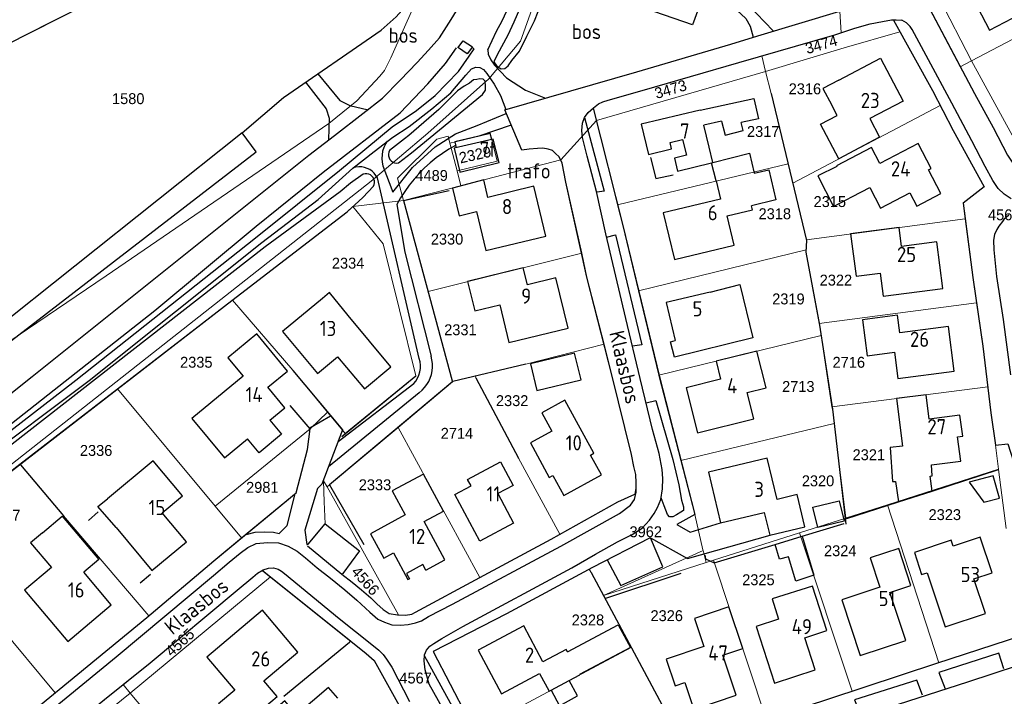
# Model space of a CAD drawing. Header units: metres. Extents: x 233829 to 239427, y 444283 to 448222.
# Tile 98 of 171: x 236418 to 236580, y 445873 to 445985. Entities that reach past the tile are written whole.
import ezdxf
from ezdxf.enums import TextEntityAlignment as Align

# ---------------------------------------------------------------- set-up
doc = ezdxf.new("R2010")
doc.units = ezdxf.units.M
doc.header["$MEASUREMENT"] = 0
doc.linetypes.add('DGN3', pattern=[54.868356, 36.578904, -18.289452])
for name, color, linetype in [('BIJGEBOUW', 4, 'Continuous'), ('DAKRAND', 4, 'Continuous'), ('DAKRAND-BYG', 4, 'Continuous'), ('FUNKTIEAAND', 253, 'Continuous'), ('Goud-kadastrale grenzen', 13, 'Continuous'), ('HEG', 253, 'Continuous'), ('HEK', 253, 'Continuous'), ('HOOFDGEBOUW', 4, 'Continuous'), ('HUISNUMMER', 253, 'Continuous'), ('INSTEEKSLOOT', 153, 'Continuous'), ('KANTVERH', 253, 'Continuous'), ('KANTWATER', 153, 'Continuous'), ('KNTONVERHARD', 253, 'Continuous'), ('MUUR', 253, 'Continuous'), ('OVLIJNOBJ', 253, 'Continuous'), ('RASTER', 253, 'Continuous'), ('STRAATNAAM', 253, 'Continuous'), ('TUSSENMUUR', 253, 'Continuous')]:
    doc.layers.add(name, color=color, linetype=linetype)
for name, color, linetype, lineweight in [('G01 kadestrale perceelsgrens', 73, 'Continuous', 0), ('G02 kadestrale sectiegrens', 73, 'DGN3', 30), ('Z01 perceelnummer', 73, 'Continuous', 13)]:
    doc.layers.add(name, color=color, linetype=linetype, lineweight=lineweight)
doc.styles.get("Standard").update_dxf_attribs({"font": 'iso.shx'})
doc.styles.add('Styledgn001', font='dgn001.shx')

# ---------------------------------------------------------------- blocks, each defined once
blk = doc.blocks.new('A$C1532452F')
at = {"layer": 'G01 kadestrale perceelsgrens'}
for p, q in [((236568.205, 445991.381), (236575.026, 445978.099)), ((236575.026, 445978.099), (236602.032, 445992.274)), ((236573.192, 445977.142), (236566.605, 445989.601)), ((236553.297, 445986.296), (236553.539, 445982.751)), ((236562.19, 445984.817), (236563.236, 445982.921)), ((236541.042, 445976.369), (236540.442, 445978.932)), ((236575.026, 445978.099), (236573.192, 445977.142)), ((236513.159, 445968.253), (236541.042, 445976.369)), ((236541.042, 445976.369), (236541.98, 445972.692)), ((236541.98, 445972.692), (236544.775, 445961.124)), ((236545.547, 445957.929), (236569.869, 445970.757)), ((236507.275, 445961.744), (236513.159, 445968.253)), ((236513.159, 445968.253), (236516.653, 445954.345)), ((236488.705, 445965.679), (236486.836, 445965.198)), ((236488.999, 445964.536), (236488.705, 445965.679)), ((236480.34, 445958.732), (236486.836, 445965.198)), ((236489.936, 445964.753), (236488.999, 445964.536)), ((236488.999, 445964.536), (236490.174, 445959.962)), ((236496.802, 445961.567), (236495.901, 445965.129)), ((236490.174, 445959.962), (236496.802, 445961.567)), ((236490.815, 445957.465), (236507.275, 445961.744)), ((236516.653, 445954.345), (236544.775, 445961.124)), ((236544.775, 445961.124), (236545.547, 445957.929)), ((236490.174, 445959.962), (236490.815, 445957.465)), ((236481.339, 445955.068), (236480.34, 445958.732)), ((236481.339, 445955.068), (236490.815, 445957.465)), ((236545.547, 445957.929), (236547.813, 445948.548)), ((236472.962, 445954.056), (236481.339, 445955.068)), ((236481.339, 445955.068), (236485.388, 445940.034)), ((236547.813, 445948.548), (236573.991, 445952.044)), ((236485.388, 445940.034), (236510.732, 445946.329)), ((236520.112, 445940.136), (236547.756, 445946.927)), ((236520.112, 445940.136), (236523.467, 445926.216)), ((236453.093, 445938.618), (236463.05, 445927.013)), ((236549.909, 445934.761), (236575.858, 445938.168)), ((236523.467, 445926.216), (236550.222, 445932.778)), ((236550.222, 445932.778), (236552.022, 445921.007)), ((236501.498, 445928.036), (236514.415, 445931.352)), ((236493.169, 445926.044), (236501.498, 445928.036)), ((236463.05, 445927.013), (236468.794, 445920.108)), ((236471.719, 445916.559), (236483.374, 445926.104)), ((236480.449, 445917.588), (236489.402, 445925.1)), ((236493.169, 445926.044), (236493.29, 445925.799)), ((236493.29, 445925.799), (236500.325, 445912.531)), ((236418.034, 445911.492), (236434.134, 445923.949)), ((236434.134, 445923.949), (236450.262, 445904.574)), ((236552.022, 445921.007), (236577.712, 445924.275)), ((236465.917, 445917.377), (236468.794, 445920.108)), ((236468.794, 445920.108), (236471.248, 445917.157)), ((236527.108, 445912.107), (236552.358, 445918.206)), ((236552.358, 445918.206), (236554.291, 445902.63)), ((236450.262, 445904.574), (236465.917, 445917.377)), ((236480.449, 445917.588), (236469.131, 445908.104)), ((236471.248, 445917.157), (236471.719, 445916.559)), ((236480.449, 445917.588), (236493.899, 445892.802)), ((236578.995, 445914.654), (236579.483, 445910.68)), ((236500.325, 445912.531), (236507.137, 445899.944)), ((236527.108, 445912.107), (236529.405, 445903.218)), ((236418.034, 445911.492), (236418.116, 445911.402)), ((236418.116, 445911.402), (236425.226, 445903.014)), ((236561.161, 445904.826), (236579.483, 445910.68)), ((236579.483, 445910.68), (236579.489, 445910.634)), ((236579.489, 445910.634), (236580.768, 445900.876)), ((236468.262, 445905.319), (236468.15, 445908.761)), ((236468.713, 445907.754), (236468.15, 445908.761)), ((236469.131, 445908.104), (236468.713, 445907.754)), ((236480.53, 445886.616), (236468.713, 445907.754)), ((236519.521, 445906.564), (236519.719, 445907.813)), ((236468.382, 445901.66), (236468.262, 445905.319)), ((236450.262, 445904.574), (236454.605, 445899.331)), ((236554.395, 445902.664), (236561.161, 445904.826)), ((236561.161, 445904.826), (236569.626, 445878.746)), ((236425.226, 445903.014), (236439.304, 445886.468)), ((236529.405, 445903.218), (236530.717, 445897.39)), ((236546.668, 445900.195), (236554.291, 445902.63)), ((236554.291, 445902.63), (236554.395, 445902.664)), ((236474.062, 445897.218), (236468.382, 445901.66)), ((236402.487, 445899.463), (236423.842, 445873.781)), ((236532.45, 445895.653), (236546.668, 445900.195)), ((236546.668, 445900.195), (236555.344, 445874.06)), ((236471.315, 445893.47), (236474.062, 445897.218)), ((236514.306, 445889.856), (236530.753, 445897.251)), ((236530.717, 445897.39), (236530.753, 445897.251)), ((236530.753, 445897.251), (236531.268, 445895.275)), ((236531.268, 445895.275), (236532.45, 445895.653)), ((236532.45, 445895.653), (236541.192, 445869.388)), ((236459.376, 445892.901), (236458.066, 445893.949)), ((236512.271, 445893.657), (236511.98, 445894.175)), ((236514.306, 445889.856), (236531.268, 445895.275)), ((236436.256, 445873.733), (236459.376, 445892.901)), ((236459.376, 445892.901), (236472.616, 445882.311)), ((236471.168, 445893.367), (236471.315, 445893.47)), ((236514.306, 445889.856), (236512.271, 445893.657)), ((236514.581, 445889.343), (236514.306, 445889.856)), ((236514.581, 445889.343), (236518.915, 445881.25)), ((236569.626, 445878.746), (236583.094, 445883.127)), ((236461.604, 445873.189), (236472.434, 445882.153)), ((236472.434, 445882.153), (236472.616, 445882.311)), ((236493.099, 445867.495), (236518.915, 445881.25)), ((236518.915, 445881.25), (236527.533, 445865.159)), ((236436.256, 445873.733), (236435.102, 445875.159)), ((236436.256, 445873.733), (236446.744, 445861.154))]:
    blk.add_line(p, q, dxfattribs=at)
at = {"layer": 'G01 kadestrale perceelsgrens', "flags": 128}
for points in [[(236369.303, 445878.35), (236378.883, 445881.199), (236384.69, 445886.115), (236392.739, 445892.684), (236476.022, 445958.26), (236485.369, 445966.162), (236495.435, 445975.164), (236500.629, 445981.361), (236507.265, 446000)], [(236401.316, 445921.657), (236432.26, 445942.613), (236469.006, 445967.744), (236473.637, 445971.502), (236477.441, 445975.567), (236478.18, 445976.516), (236479.241, 445978.624), (236488.758, 446000)], [(236553.539, 445982.751), (236555.802, 445983.52), (236558.323, 445984.227), (236560.354, 445984.624), (236561.841, 445984.859), (236562.19, 445984.817)], [(236540.442, 445978.932), (236552.495, 445982.396), (236553.539, 445982.751)], [(236541.042, 445976.369), (236554.035, 445980.241), (236563.236, 445982.921)], [(236563.236, 445982.921), (236568.588, 445973.226), (236569.869, 445970.757)], [(236512.834, 445970.477), (236513.503, 445971.014), (236514.192, 445971.329), (236515.081, 445971.599), (236520.715, 445973.226), (236536.629, 445977.836), (236540.442, 445978.932)], [(236586.514, 445958.59), (236585.06, 445958.691), (236583.706, 445959.106), (236582.587, 445960.125), (236580.987, 445962.525), (236578.638, 445967.097), (236575.517, 445972.745), (236573.192, 445977.142)], [(236575.026, 445978.099), (236583.674, 445962.304), (236584.484, 445961.053), (236584.682, 445960.877), (236586.133, 445960.509), (236605.126, 445962.288)], [(236513.159, 445968.253), (236512.64, 445970.319), (236512.834, 445970.477)], [(236569.869, 445970.757), (236572.031, 445966.59), (236577.13, 445957.307), (236573.662, 445954.586), (236573.991, 445952.044)], [(236495.901, 445965.129), (236495.65, 445966.092), (236489.936, 445964.753)], [(236507.275, 445961.744), (236507.516, 445961.216), (236508.138, 445958.096), (236510.732, 445946.329)], [(236453.093, 445938.618), (236472.028, 445953.203), (236472.962, 445954.056)], [(236483.374, 445926.104), (236477.969, 445947.906), (236472.962, 445954.056)], [(236516.653, 445954.345), (236517.517, 445950.906), (236520.112, 445940.136)], [(236573.991, 445952.044), (236575.248, 445942.332), (236575.858, 445938.168)], [(236547.813, 445948.548), (236547.837, 445948.45), (236547.756, 445946.927)], [(236510.732, 445946.329), (236511.598, 445942.403), (236514.415, 445931.352)], [(236547.756, 445946.927), (236547.734, 445946.507), (236549.909, 445934.761)], [(236485.388, 445940.034), (236489.368, 445925.254), (236489.402, 445925.1)], [(236434.134, 445923.949), (236452.98, 445938.531), (236453.093, 445938.618)], [(236575.858, 445938.168), (236576.913, 445930.976), (236577.712, 445924.275)], [(236549.909, 445934.761), (236549.963, 445934.468), (236550.222, 445932.778)], [(236519.719, 445907.813), (236519.724, 445908.46), (236519.642, 445909.801), (236519.312, 445911.137), (236518.916, 445913.118), (236517.815, 445917.571), (236515.771, 445926.031), (236514.415, 445931.352)], [(236489.402, 445925.1), (236489.473, 445925.16), (236493.169, 445926.044)], [(236523.467, 445926.216), (236523.538, 445925.92), (236527.108, 445912.107)], [(236577.712, 445924.275), (236578.22, 445920.01), (236578.995, 445914.654)], [(236552.022, 445921.007), (236552.086, 445920.585), (236552.358, 445918.206)], [(236454.605, 445899.331), (236463.633, 445906.773), (236465.502, 445913.934), (236465.917, 445917.377)], [(236402.487, 445899.463), (236409.386, 445904.801), (236418.034, 445911.492)], [(236507.137, 445899.944), (236516.665, 445905.302), (236519.521, 445906.564)], [(236439.304, 445886.468), (236450.016, 445895.548), (236454.605, 445899.331)], [(236493.899, 445892.802), (236493.923, 445892.815), (236505.666, 445899.117), (236507.137, 445899.944)], [(236458.066, 445893.949), (236457.229, 445893.531), (236456.449, 445892.865), (236453.863, 445890.713), (236439.535, 445878.733), (236435.102, 445875.159)], [(236511.98, 445894.175), (236498.347, 445886.801), (236486.254, 445880.59), (236491.837, 445869.775), (236493.099, 445867.495)], [(236474.307, 445890.847), (236472.842, 445892.063), (236471.168, 445893.367)], [(236480.53, 445886.616), (236481.68, 445886.601), (236482.721, 445886.775), (236483.311, 445887.088), (236493.899, 445892.802)], [(236480.53, 445886.616), (236480.336, 445886.619), (236478.986, 445886.885), (236477.976, 445887.508), (236476.908, 445888.478), (236475.939, 445889.45), (236474.415, 445890.757), (236474.307, 445890.847)], [(236423.842, 445873.781), (236438.983, 445886.196), (236439.304, 445886.468)], [(236472.616, 445882.311), (236475.163, 445880.274), (236476.485, 445879.112), (236480.593, 445871.695), (236482.007, 445869.113)], [(236555.344, 445874.06), (236569.305, 445878.642), (236569.626, 445878.746)], [(236418.405, 445858.001), (236418.274, 445858.381), (236418.057, 445859.394), (236418.191, 445860.395), (236418.622, 445861.236), (236419.048, 445861.925), (236421.484, 445864.056), (236424.746, 445866.812), (236435.102, 445875.159)], [(236406.128, 445863.791), (236413.065, 445864.945), (236423.842, 445873.781)], [(236436.256, 445873.733), (236419.41, 445860.123), (236424.499, 445848.54)], [(236541.192, 445869.388), (236551.48, 445872.792), (236555.344, 445874.06)]]:
    blk.add_lwpolyline(points, dxfattribs=at)
at = {"layer": 'G02 kadestrale sectiegrens', "flags": 128}
blk.add_lwpolyline([(236369.116, 445957.052), (236371.518, 445958.342), (236453.732, 446000)], dxfattribs=at)
at = {"layer": 'G01 kadestrale perceelsgrens', "style": 'Styledgn001'}
for s, rotation, p in [('3474', 16.1342, (236550.259, 445980.822)), ('3473', 16.21417, (236525.394, 445973.422)), ('2329', 12.37252, (236493.149, 445962.617)), ('4566', 311.79996, (236475.053, 445892.266)), ('4565', 42.21925, (236444.436, 445882.094))]:
    blk.add_text(s, height=1.8, rotation=rotation, dxfattribs=at).set_placement(p, align=Align.MIDDLE_CENTER)
at = {"layer": 'Z01 perceelnummer', "linetype": 'Continuous', "lineweight": 13, "style": 'Styledgn001'}
for s, p in [('2316', (236547.557, 445973.489)), ('1580', (236435.913, 445971.865)), ('2317', (236540.678, 445966.442)), ('4489', (236485.97, 445959.179)), ('2315', (236551.668, 445954.87)), ('2318', (236542.591, 445952.866)), ('4569', (236580.443, 445952.693)), ('2330', (236488.51, 445948.682)), ('2334', (236472.19, 445944.704)), ('2322', (236552.671, 445941.908)), ('2319', (236544.837, 445938.8)), ('2331', (236490.721, 445933.708)), ('2335', (236447.146, 445928.345)), ('2716', (236554.802, 445928.339)), ('2713', (236546.466, 445924.339)), ('2332', (236499.258, 445922.006)), ('2714', (236490.152, 445916.611)), ('2336', (236430.615, 445913.785)), ('2321', (236558.101, 445913.076)), ('2981', (236458.035, 445907.691)), ('2333', (236476.625, 445908.114)), ('2320', (236549.72, 445908.765)), ('2337', (236415.449, 445903.09)), ('2323', (236570.637, 445903.187)), ('3962', (236521.295, 445900.359)), ('2324', (236553.387, 445897.225)), ('2325', (236539.887, 445892.436)), ('2326', (236524.758, 445886.503)), ('2328', (236511.761, 445885.8)), ('4567', (236483.331, 445876.21))]:
    blk.add_text(s, height=1.8, dxfattribs=at).set_placement(p, align=Align.MIDDLE_CENTER)

msp = doc.modelspace()

# ---------------------------------------------------------------- linework, layer by layer
at = {"layer": 'BIJGEBOUW'}
msp.add_lwpolyline([(236510.62, 445925.42), (236509.56, 445929.83), (236502.26, 445928.08), (236503.32, 445923.67), (236510.62, 445925.42)], dxfattribs=at)
at = {"layer": 'DAKRAND'}
for p, q in [((236533.8, 445968.14), (236530.89, 445967.51)), ((236532.92, 445958.29), (236532.17, 445961.25)), ((236563.02, 445905.3), (236568.53, 445907.08))]:
    msp.add_line(p, q, dxfattribs=at)
for points in [[(236553.17, 445974.92), (236550.51, 445973.56), (236551.98, 445970.8)], [(236530.3, 445969.99), (236539.15, 445971.88), (236539.88, 445968.56), (236537.02, 445967.94)], [(236532.36, 445961.3), (236538.43, 445962.87), (236539.2, 445959.54), (236541.61, 445960.1), (236542.76, 445955.18), (236538.75, 445954.17)], [(236552.81, 445960.69), (236549.69, 445959.1), (236552.25, 445954.07), (236555.43, 445955.69)], [(236531.9, 445939.94), (236536.83, 445941.16), (236538.97, 445932.38), (236526.05, 445929.21), (236525.4, 445931.69), (236526.15, 445931.93)], [(236472.2, 445936.08), (236469.13, 445939.84), (236467.94, 445938.87)], [(236563.68, 445914.49), (236561.6, 445914.26), (236562.03, 445908.63), (236562.52, 445908.66), (236563.02, 445905.3)], [(236568.53, 445907.08), (236568.2, 445909.52), (236568.58, 445909.58), (236568.43, 445911.39)], [(236433.91, 445901.05), (236430.92, 445904.52), (236432.5, 445905.82)], [(236421.76, 445900.18), (236419.8, 445898.55), (236423.24, 445894.47)], [(236572.02, 445897.98), (236571.71, 445898.99), (236565.65, 445896.91), (236566.79, 445893.29), (236567.75, 445893.59)], [(236508.38, 445880.52), (236516.74, 445884.97), (236518.8, 445881.27), (236510.39, 445876.77)], [(236505.68, 445874.2), (236507.05, 445871.62), (236510.04, 445873.27), (236508.65, 445875.78)]]:
    msp.add_lwpolyline(points, dxfattribs=at)
at = {"layer": 'DAKRAND-BYG'}
msp.add_line((236542.63, 445898.27), (236547.11, 445899.63), dxfattribs=at)
for points in [[(236497.12, 445961.33), (236496.14, 445965.18), (236489.7, 445963.69), (236490.64, 445959.78), (236490.64, 445959.73), (236497.12, 445961.33)], [(236579.66, 445905.88), (236578.63, 445909.6), (236574.63, 445908.55), (236577.1, 445905.26), (236579.66, 445905.88)], [(236548.88, 445904.42), (236553.23, 445905.45), (236554.02, 445902.1), (236549.67, 445901.07), (236548.88, 445904.42)], [(236547.11, 445899.63), (236549.03, 445893.17), (236546.06, 445892.22), (236544.87, 445896.22), (236543.35, 445895.84), (236542.63, 445898.27)]]:
    msp.add_lwpolyline(points, dxfattribs=at)
at = {"layer": 'HEG'}
for p, q in [((236481.34, 445955.07), (236488.87, 445956.7)), ((236471.17, 445916.11), (236483.37, 445926.1)), ((236493.29, 445925.8), (236500.33, 445912.53)), ((236547.11, 445899.63), (236554.03, 445901.72)), ((236512.27, 445893.66), (236527.53, 445865.16)), ((236514.71, 445889.39), (236527.15, 445893.51)), ((236461.6, 445873.19), (236472.43, 445882.15))]:
    msp.add_line(p, q, dxfattribs=at)
for points in [[(236549.96, 445934.47), (236552.09, 445920.59), (236554.33, 445901.63)], [(236501.5, 445928.04), (236489.47, 445925.16), (236469.13, 445908.1), (236474.79, 445898.24)], [(236531.02, 445896.49), (236531.13, 445895.9), (236532.59, 445895.24), (236542.63, 445898.27)]]:
    msp.add_lwpolyline(points, dxfattribs=at)
at = {"layer": 'HEK'}
for p, q in [((236481.34, 445955.07), (236489.37, 445925.25)), ((236568.53, 445907.08), (236579.49, 445910.63)), ((236554.31, 445902.47), (236563.02, 445905.3))]:
    msp.add_line(p, q, dxfattribs=at)
for points in [[(236536.73, 446005.06), (236529.02, 445984.08), (236510.35, 445990.55), (236517.92, 446010.93)], [(236541.98, 445972.69), (236547.84, 445948.45), (236547.73, 445946.51), (236549.96, 445934.47)]]:
    msp.add_lwpolyline(points, dxfattribs=at)
at = {"layer": 'HOOFDGEBOUW'}
for p, q in [((236532.17, 445961.25), (236532.36, 445961.3)), ((236538.91, 445953.5), (236538.75, 445954.17)), ((236488.15, 445895.75), (236484.76, 445902.03)), ((236484.99, 445894.04), (236488.15, 445895.75)), ((236433.12, 445888.3), (236428.57, 445893.69))]:
    msp.add_line(p, q, dxfattribs=at)
for points in [[(236587.4, 445999.13), (236584.52, 446004.62), (236578.45, 446001.44), (236580.08, 445998.32), (236573.58, 445994.91), (236577.36, 445987.69), (236576.01, 445986.99), (236578, 445983.17), (236584.31, 445986.47), (236583.12, 445988.74), (236585.99, 445990.25), (236582.65, 445996.64), (236587.4, 445999.13)], [(236553.17, 445974.92), (236560.02, 445978.53), (236563.75, 445971.47), (236558.26, 445968.58), (236559.89, 445965.49), (236553.18, 445961.94), (236550.15, 445967.68), (236552.87, 445969.11), (236551.98, 445970.8)], [(236530.3, 445969.99), (236520.56, 445967.68), (236521.75, 445962.67), (236525.55, 445963.57), (236525.3, 445964.62), (236527.38, 445965.12), (236528, 445962.52), (236526.05, 445962.05), (236526.55, 445959.92), (236532.17, 445961.25)], [(236532.36, 445961.3), (236531.75, 445963.87), (236530.89, 445967.51)], [(236533.8, 445968.14), (236534.39, 445965.83), (236537.36, 445966.59), (236537.02, 445967.94)], [(236555.43, 445955.69), (236558.26, 445957.17), (236560.04, 445953.77), (236564.86, 445956.3), (236566.01, 445954.09), (236570.01, 445956.19), (236567.96, 445960.09), (236568.4, 445960.32), (236566.23, 445964.46), (236559.94, 445961.16), (236558.55, 445963.8), (236552.77, 445960.77), (236552.81, 445960.69)], [(236504.81, 445949.17), (236502.83, 445957.39), (236495.27, 445955.57), (236494.57, 445958.45), (236489.4, 445957.09), (236490.5, 445952.53), (236493.39, 445953.22), (236494.94, 445946.79), (236504.81, 445949.17)], [(236532.92, 445958.29), (236533.64, 445955.28), (236524.18, 445953.01), (236526.03, 445945.32), (236535.88, 445947.68), (236534.72, 445952.5), (236538.91, 445953.5)], [(236570.33, 445940.54), (236569.31, 445948.2), (236563.52, 445947.43), (236563.1, 445950.6), (236555.08, 445949.53), (236556.01, 445942.55), (236559.96, 445943.08), (236560.47, 445939.23), (236570.33, 445940.54)], [(236508.49, 445933.96), (236506.47, 445942.29), (236501.78, 445941.15), (236501.09, 445943.94), (236491.9, 445941.68), (236493.08, 445936.81), (236497.22, 445937.81), (236498.73, 445931.59), (236508.49, 445933.96)], [(236531.9, 445939.94), (236524.65, 445938.22), (236526.15, 445931.93)], [(236467.94, 445938.87), (236461.36, 445933.4), (236467.12, 445926.47), (236470.46, 445929.24)], [(236470.46, 445929.24), (236474.87, 445923.94), (236479.26, 445927.58), (236472.2, 445936.08)], [(236572.2, 445926.89), (236571.24, 445934.25), (236563.24, 445933.21), (236562.86, 445936.12), (236557.05, 445935.36), (236557.83, 445929.4), (236562.35, 445929.99), (236562.91, 445925.68), (236572.2, 445926.89)], [(236462.19, 445926.9), (236457.12, 445933.03), (236452.36, 445929.08), (236454.87, 445926.05), (236446.41, 445919.04), (236451.77, 445912.56), (236455.58, 445915.72)], [(236541.14, 445924.13), (236539.64, 445930.2), (236532.89, 445928.53), (236533.63, 445925.54), (236527.97, 445924.14), (236529.81, 445916.71), (236539.12, 445919.01), (236538.04, 445923.36), (236541.14, 445924.13)], [(236459.28, 445918.78), (236461.76, 445920.84), (236458.95, 445924.22), (236462.19, 445926.9)], [(236513.97, 445909.75), (236512.18, 445913.03), (236512.73, 445913.33), (236507.96, 445922.08), (236504.15, 445920.01), (236505.82, 445916.95), (236502.29, 445915.03), (236505.39, 445909.33), (236505.99, 445909.66), (236507.78, 445906.37), (236513.97, 445909.75)], [(236568.43, 445911.39), (236573.27, 445912.02), (236572.75, 445916.01), (236573.6, 445916.12), (236573.14, 445919.62), (236568.08, 445918.96), (236567.56, 445922.98), (236562.66, 445922.34), (236563.68, 445914.49)], [(236459.28, 445918.78), (236461.2, 445916.47), (236457.5, 445913.41), (236455.58, 445915.72)], [(236433.91, 445901.05), (236439.8, 445893.95), (236445.51, 445898.69), (236441.52, 445903.49), (236444.88, 445906.28), (236440.05, 445912.09), (236432.5, 445905.82)], [(236499.43, 445908), (236496.9, 445906.65), (236499.49, 445901.8), (236493.92, 445898.83), (236489.82, 445906.5), (236492.48, 445907.92), (236491.89, 445909.01), (236497.34, 445911.92), (236499.43, 445908)], [(236547.56, 445901.17), (236546.28, 445906.5), (236542.98, 445905.71), (236541.35, 445912.51), (236531.65, 445910.18), (236533.65, 445901.84), (236540.84, 445903.56), (236541.75, 445899.78), (236547.56, 445901.17)], [(236484.76, 445902.03), (236487.93, 445903.74), (236484.61, 445909.89), (236479.48, 445907.12), (236481.62, 445903.14)], [(236421.76, 445900.18), (236425.01, 445902.93), (236431.05, 445895.79), (236428.57, 445893.69)], [(236481.62, 445903.14), (236475.9, 445900.04), (236478.08, 445896.01), (236479.66, 445896.86), (236482.04, 445892.45), (236482.31, 445892.6)], [(236567.75, 445893.59), (236570.7, 445884.68), (236577.34, 445886.88), (236575.45, 445892.57), (236578.44, 445893.56), (236576.49, 445899.46), (236572.02, 445897.98)], [(236565.06, 445891.49), (236563.04, 445897.59), (236558.32, 445896.03), (236559.92, 445891.21), (236553.63, 445889.13), (236556.67, 445879.93), (236564.2, 445882.42), (236561.59, 445890.34), (236565.06, 445891.49)], [(236423.24, 445894.47), (236418.78, 445890.71), (236425.95, 445882.23), (236433.12, 445888.3)], [(236484.99, 445894.04), (236484.5, 445894.94), (236481.85, 445893.49), (236482.31, 445892.6)], [(236551.16, 445884.03), (236548.79, 445891.4), (236542.15, 445889.27), (236543.22, 445885.93), (236539.51, 445884.74), (236542.52, 445875.37), (236549.25, 445877.54), (236547.54, 445882.87), (236551.16, 445884.03)], [(236463.91, 445880.5), (236458.08, 445887.42), (236448.88, 445879.66), (236453.49, 445874.19), (236450.82, 445871.94), (236454.24, 445867.88), (236460.5, 445873.16), (236458.3, 445875.77), (236463.91, 445880.5)], [(236537.29, 445881.11), (236535.01, 445887.95), (236529.36, 445886.06), (236530.9, 445881.42), (236524.66, 445879.34), (236526.14, 445874.92), (236527.73, 445875.45), (236529.21, 445871.02), (236536.21, 445873.36), (236533.99, 445880.01), (236537.29, 445881.11)], [(236508.38, 445880.52), (236508.17, 445880.92), (236504.34, 445878.87), (236501.16, 445884.83), (236493.65, 445880.82), (236497.5, 445873.6), (236503.78, 445876.95), (236505.35, 445874.02), (236505.68, 445874.2)], [(236508.65, 445875.78), (236510.41, 445876.73), (236510.39, 445876.77)], [(236470.5, 445872.86), (236468.97, 445874.67), (236463.69, 445870.16), (236461.75, 445872.43), (236456.46, 445867.92), (236460.57, 445863.1), (236464.39, 445866.36), (236468.31, 445861.77), (236475.06, 445867.52)]]:
    msp.add_lwpolyline(points, dxfattribs=at)
at = {"layer": 'INSTEEKSLOOT'}
for p, q in [((236481.48, 445965.23), (236479.03, 445963.33)), ((236480.51, 445961.26), (236482.64, 445962.91)), ((236474.68, 445959.38), (236472.58, 445957.9)), ((236474.6, 445955.56), (236476.37, 445957.39))]:
    msp.add_line(p, q, dxfattribs=at)
for points in [[(236479.03, 445963.33), (236478.9, 445963.03), (236478.85, 445962.72), (236478.86, 445962.4), (236478.95, 445962.1), (236479.1, 445961.82), (236479.32, 445961.58), (236479.58, 445961.4), (236479.87, 445961.28), (236480.19, 445961.23), (236480.51, 445961.26)], [(236476.37, 445957.39), (236476.49, 445957.67), (236476.55, 445957.97), (236476.54, 445958.28), (236476.46, 445958.58), (236476.32, 445958.85), (236476.12, 445959.09), (236475.87, 445959.28), (236475.59, 445959.4), (236475.29, 445959.46), (236474.98, 445959.45), (236474.68, 445959.38)]]:
    msp.add_lwpolyline(points, dxfattribs=at)
at = {"layer": 'KANTVERH'}
for p, q in [((236493.5, 445967.44), (236498.29, 445969.43)), ((236499.1, 445967.49), (236493.75, 445965.65)), ((236495.65, 445966.09), (236489.82, 445964.72)), ((236495.9, 445965.13), (236495.65, 445966.09)), ((236489.82, 445964.72), (236490.02, 445963.76)), ((236483.94, 445928.97), (236477.03, 445958.79)), ((236480.23, 445954.38), (236481.54, 445946.53)), ((236481.54, 445946.53), (236485.87, 445929.35)), ((236470.53, 445915.26), (236483.01, 445924.81)), ((236483.93, 445923.32), (236468.95, 445911.07)), ((236465.86, 445917.52), (236469.3, 445919.5))]:
    msp.add_line(p, q, dxfattribs=at)
for points in [[(236566.61, 445989.6), (236575.52, 445972.74), (236578.64, 445967.1), (236580.99, 445962.53), (236582.59, 445960.13), (236583.71, 445959.11), (236585.06, 445958.69), (236586.65, 445958.58), (236590.33, 445958.92), (236603.14, 445960.02), (236617.29, 445961.45), (236621.06, 445961.79), (236623.94, 445962.16), (236625.72, 445962.55), (236626.71, 445962.87), (236634.61, 445965.6), (236652.95, 445972.95), (236652.95, 445972.97)], [(236511.62, 445962.36), (236510.85, 445965.43), (236510.77, 445966.62), (236510.84, 445967.82), (236511.22, 445968.77), (236511.8, 445969.58), (236512.67, 445970.35), (236513.5, 445971.01), (236514.19, 445971.33), (236515.08, 445971.6), (236520.71, 445973.23), (236536.63, 445977.84), (236552.49, 445982.4), (236555.8, 445983.52), (236558.32, 445984.23), (236560.35, 445984.62), (236561.84, 445984.86), (236562.64, 445984.88), (236563.53, 445984.85)], [(236535.31, 445980.84), (236539.81, 445982.24), (236553.3, 445986.3)], [(236562.19, 445984.82), (236568.59, 445973.23), (236572.03, 445966.59), (236577.13, 445957.31), (236573.66, 445954.59), (236575.25, 445942.33), (236576.91, 445930.98), (236578.22, 445920.01), (236578.99, 445914.65), (236581.03, 445914.85), (236583.88, 445905.96), (236587.32, 445895.24), (236590.44, 445885.57)], [(236571.82, 445971.11), (236565.26, 445983.3), (236564.9, 445983.79), (236564.34, 445984.37), (236563.53, 445984.85)], [(236490.29, 445980.27), (236491.16, 445981.43), (236492.73, 445980.42), (236491.81, 445979.26), (236490.39, 445980.27)], [(236495.27, 445979.93), (236495.29, 445979.19), (236495.76, 445978.25), (236496.33, 445977.37), (236498.32, 445975.33), (236501.46, 445973.26), (236504.74, 445971.93)], [(236519.64, 445909.8), (236519.31, 445911.14), (236518.92, 445913.12), (236517.82, 445917.57), (236515.77, 445926.03), (236511.6, 445942.4), (236508.14, 445958.1), (236507.52, 445961.22), (236507.04, 445962.25), (236506.43, 445962.83), (236505.92, 445963.32), (236505.22, 445963.55), (236504.32, 445963.68), (236503.43, 445963.66), (236502.04, 445963.52), (236500.85, 445963.35), (236498.05, 445970), (236519.8, 445976.29), (236535.31, 445980.84)], [(236492.57, 445976.79), (236493.25, 445977.05), (236493.9, 445977.01), (236494.51, 445976.68), (236495.07, 445976), (236496.31, 445974.24), (236497.35, 445972.37), (236498.22, 445970.05)], [(236467.17, 445975.96), (236470.84, 445971.54), (236472.45, 445970.73), (236475.51, 445970.01)], [(236465.18, 445974.59), (236468.59, 445970.19), (236469.07, 445968.66), (236468.95, 445965.12)], [(236512.64, 445970.32), (236517.52, 445950.91), (236523.54, 445925.92), (236529.4, 445903.22), (236526.41, 445901.55), (236528.63, 445900.31), (236533.65, 445901.84)], [(236581.61, 445955.32), (236580.44, 445956.09), (236579.43, 445957.01), (236578.55, 445958.34), (236577.3, 445960.65), (236575.11, 445964.92), (236571.82, 445971.11)], [(236511.22, 445968.78), (236514.45, 445956.61), (236513.3, 445956.43)], [(236477.92, 445960.79), (236479.59, 445956.43), (236482.83, 445960.48), (236486.53, 445963.92), (236489.92, 445966.08), (236493.5, 445967.44)], [(236478.66, 445964.85), (236478.34, 445964.33), (236478.08, 445963.78), (236477.89, 445963.2), (236477.79, 445962.6), (236477.75, 445961.99), (236477.8, 445961.38), (236477.92, 445960.79)], [(236489.92, 445964.15), (236488.83, 445963.51), (236487.76, 445962.82), (236486.74, 445962.08), (236485.75, 445961.28), (236484.81, 445960.42), (236483.92, 445959.52), (236483.07, 445958.58), (236482.28, 445957.59), (236481.54, 445956.55), (236480.86, 445955.48), (236480.23, 445954.38)], [(236488.65, 445869.7), (236485.58, 445875.2), (236484.88, 445877.57), (236484.75, 445879.06), (236484.77, 445880.06), (236485.1, 445880.81), (236485.68, 445881.47), (236486.32, 445881.93), (236487.64, 445882.76), (236491.13, 445884.69), (236509.11, 445894.42), (236512.99, 445896.65), (236516.62, 445898.68), (236519.08, 445899.89), (236520.7, 445900.97), (236521.91, 445902.29), (236522.68, 445903.35), (236523.21, 445904.36), (236523.77, 445905.67), (236524.08, 445907.47), (236524.14, 445909.16), (236524, 445910.65), (236523.49, 445913.28), (236522.4, 445917.23), (236520.36, 445925.69), (236518.03, 445935.59), (236514.71, 445949.54), (236513.15, 445956.52), (236511.62, 445962.36)], [(236477.03, 445958.79), (236476.79, 445959.19), (236476.5, 445959.56), (236476.15, 445959.88), (236475.77, 445960.15), (236475.35, 445960.36), (236474.9, 445960.52), (236474.43, 445960.6), (236473.96, 445960.62), (236473.49, 445960.57), (236473.04, 445960.46)], [(236581.22, 445952.63), (236580.39, 445951.91), (236580.15, 445951.56), (236579.57, 445950.84), (236579.24, 445950.24), (236578.81, 445949.43), (236578.68, 445948.48), (236578.72, 445946.89), (236579.17, 445942.53), (236580.24, 445935.39), (236581.5, 445926.26)], [(236514.84, 445948.99), (236516.31, 445949.39), (236520.67, 445931.23), (236519.11, 445931.01)], [(236483.01, 445924.81), (236483.36, 445925.24), (236483.64, 445925.72), (236483.87, 445926.23), (236484.02, 445926.77), (236484.11, 445927.32), (236484.13, 445927.87), (236484.07, 445928.43), (236483.94, 445928.97)], [(236483.93, 445923.32), (236484.4, 445923.72), (236484.82, 445924.16), (236485.19, 445924.65), (236485.5, 445925.18), (236485.75, 445925.74), (236485.94, 445926.32), (236486.06, 445926.92), (236486.11, 445927.53), (236486.1, 445928.15), (236486.02, 445928.76), (236485.87, 445929.35)], [(236463.05, 445927.01), (236471.25, 445917.16), (236467.88, 445908.22), (236467.15, 445907.5), (236465.07, 445900.64), (236465.38, 445898.26), (236465.58, 445898.31), (236468.38, 445901.66), (236474.06, 445897.22), (236471.32, 445893.47)], [(236521.34, 445921.63), (236522.98, 445922.03), (236525.76, 445912.29), (236526.75, 445908.13), (236527.21, 445905.6), (236527.53, 445904.47), (236527.5, 445903.87), (236527.06, 445903.61), (236526.37, 445903.15), (236525.78, 445902.83), (236525.23, 445902.82), (236524.88, 445903.21), (236524.61, 445903.95), (236524.35, 445904.64), (236523.82, 445905.95)], [(236403.55, 445861.75), (236406.03, 445863.78), (236413.07, 445864.95), (236438.98, 445886.2), (236450.02, 445895.55), (236463.63, 445906.77), (236465.5, 445913.93), (236465.92, 445917.38), (236462.64, 445921.23)], [(236433.93, 445879.73), (236449.97, 445893.16), (236452.56, 445895.36), (236454.36, 445896.85), (236455.64, 445897.77), (236457.01, 445898.4), (236458.9, 445898.6), (236460.69, 445898.54), (236462.3, 445897.98), (236463.76, 445897.17), (236465.18, 445896.06), (236467.11, 445894.41), (236469.29, 445892.67), (236471.63, 445890.79), (236473.61, 445889.04), (236475.75, 445887.06), (236477.12, 445885.94), (236478.17, 445885.42), (236479.43, 445885), (236480.82, 445884.94), (236482.12, 445885.02), (236483.3, 445885.3), (236484.29, 445885.67), (236485.47, 445886.39), (236489.4, 445888.38), (236507.29, 445897.96), (236516.96, 445903.37), (236518.77, 445904.75), (236519.44, 445905.67), (236519.71, 445906.92), (236519.72, 445908.46), (236519.64, 445909.8)], [(236455.39, 445899.91), (236456.87, 445900.29), (236458.41, 445900.33), (236459.86, 445900.31), (236460.81, 445900.09), (236462.12, 445901.41), (236463.39, 445906.42)], [(236465.48, 445898.06), (236471.17, 445893.37), (236472.84, 445892.06), (236474.42, 445890.76), (236475.94, 445889.45), (236476.91, 445888.48), (236477.98, 445887.51), (236478.99, 445886.89), (236480.34, 445886.62), (236481.68, 445886.6), (236482.72, 445886.78), (236483.31, 445887.09), (236493.92, 445892.82), (236505.67, 445899.12), (236516.67, 445905.3), (236519.52, 445906.56)], [(236521.93, 445899.31), (236512.5, 445894.45), (236498.35, 445886.8), (236486.25, 445880.59), (236491.84, 445869.78), (236499.58, 445855.78)], [(236514.93, 445895.71), (236517.2, 445891.48), (236524.09, 445894.58), (236522.08, 445899.36), (236528.19, 445895.92), (236541.81, 445899.79)], [(236424.75, 445866.81), (236439.54, 445878.73), (236453.86, 445890.71), (236456.45, 445892.86), (236457.23, 445893.53), (236458.16, 445894.05), (236459.05, 445894.37), (236459.9, 445894.39), (236460.65, 445894.21), (236461.2, 445893.83), (236461.71, 445893.49), (236470.74, 445886.04), (236476.12, 445881.74), (236477.24, 445880.82), (236478, 445880.09), (236478.52, 445879.31), (236479.4, 445877.99), (236482.32, 445872.33)], [(236458.07, 445893.95), (236475.16, 445880.27), (236476.48, 445879.11), (236480.59, 445871.7), (236489.33, 445855.73), (236491.86, 445851.87)], [(236502.42, 445851.41), (236503.12, 445851.63), (236504.74, 445852.47), (236506.76, 445853.31), (236509.17, 445854.36), (236512.14, 445855.33), (236516.83, 445856.84), (236523.25, 445858.88), (236531.2, 445861.51), (236540.48, 445864.52), (236552.97, 445868.65), (236563, 445871.87), (236574.45, 445875.58), (236586.95, 445879.71), (236600.08, 445883.96), (236613.07, 445888.2), (236630.23, 445893.72)], [(236490.69, 445865.88), (236492.06, 445866.5), (236498.2, 445855.34), (236499.59, 445855.63), (236511.24, 445859.49), (236520.08, 445862.49), (236528.37, 445865.17), (236540.62, 445869.2), (236551.48, 445872.79), (236569.3, 445878.64), (236590.44, 445885.52)], [(236370.67, 445856.27), (236376.32, 445856.64), (236382.17, 445857.14), (236382.83, 445849.88), (236377.79, 445849.64), (236378.04, 445848.13), (236378.62, 445847.4), (236379.6, 445846.57), (236380.58, 445845.93), (236381.83, 445845.58), (236382.88, 445845.5), (236384.05, 445845.71), (236385.07, 445846.23), (236386.21, 445847.25), (236387.3, 445848.27), (236403.65, 445861.79), (236413.61, 445863.22), (236414.02, 445863.4), (236433.93, 445879.73)], [(236484.72, 445879.94), (236490.24, 445869.89), (236488.99, 445869.07)], [(236580.37, 445877.71), (236579.57, 445880.33), (236569.64, 445877.11), (236570.7, 445874.45)], [(236566.94, 445873.36), (236566.04, 445875.88), (236555.76, 445872.59), (236556.77, 445870.03)]]:
    msp.add_lwpolyline(points, dxfattribs=at)
at = {"layer": 'KANTWATER'}
for points in [[(236346.81, 445896.43), (236335.21, 445896.1), (236337.42, 445907.84), (236343.24, 445943.16), (236371.52, 445958.34), (236455.34, 446000.82), (236493.92, 446020.06)], [(236504.91, 446000), (236502.34, 445992.49), (236501.03, 445988.93), (236500.49, 445986.63), (236499.55, 445984.52), (236498.55, 445982.35), (236497.5, 445980.43), (236496.74, 445978.97), (236496.22, 445977.97), (236496.73, 445977.23), (236497.44, 445976.8), (236498.04, 445976.82), (236498.62, 445977.28), (236499.2, 445978.14), (236500.46, 445979.71), (236501.69, 445982.18), (236502.92, 445984.74), (236504.14, 445987.81), (236505.16, 445990.97), (236507.47, 445998.54), (236507.7, 445999.54), (236510.83, 446007.22)], [(236494.87, 445973.95), (236494.8, 445974.75), (236494.49, 445975.09), (236493.95, 445975.13), (236493.45, 445975.01), (236492.9, 445975), (236492.22, 445974.44), (236491.34, 445973.92), (236490.26, 445973.15), (236487.15, 445970.09), (236482.23, 445965.79), (236481.48, 445965.23)], [(236482.64, 445962.91), (236494.36, 445972.55), (236494.84, 445973.26), (236494.87, 445973.95)], [(236415.22, 445930.84), (236457.03, 445963.09), (236454.73, 445966.21), (236413.24, 445933.18)], [(236472.58, 445957.9), (236470.9, 445956.46), (236458.51, 445947.4), (236408.45, 445908.4), (236384.5, 445890.26), (236384.19, 445889.91), (236384.01, 445889.22), (236384.04, 445888.46), (236384.42, 445887.84), (236384.9, 445887.27), (236385.65, 445887.15), (236386.36, 445887.38), (236386.97, 445887.46), (236409.39, 445904.8), (236452.98, 445938.53), (236472.03, 445953.2), (236474.6, 445955.56)]]:
    msp.add_lwpolyline(points, dxfattribs=at)
at = {"layer": 'KNTONVERHARD'}
for points in [[(236457.18, 445955.69), (236465.73, 445962.51), (236469.93, 445965.79), (236474.63, 445969.39), (236477.85, 445971.95), (236480.76, 445974.91), (236483.58, 445977.81), (236485.47, 445979.85), (236487.27, 445981.93), (236489.18, 445984.96), (236491.67, 445989), (236495.29, 445996.06), (236500.05, 446007.01)], [(236495.27, 445979.93), (236496.7, 445983), (236497.62, 445984.72), (236498.39, 445986.37), (236499.15, 445988.49), (236501.13, 445993.06), (236502.61, 445997.11)], [(236532.21, 445992.76), (236534.36, 445991.42), (236539.57, 445985.92), (236542.33, 445983.05)], [(236531.36, 445990.15), (236534.39, 445988.09), (236536.32, 445986.49), (236537.8, 445985.08), (236538.53, 445983.85), (236539.02, 445982.03)], [(236440.3, 445936.9), (236457.02, 445950.82), (236468.09, 445959.73), (236480.79, 445969.54), (236485.36, 445974.32), (236488.26, 445977.68), (236490.09, 445980.26)], [(236456.9, 445948.86), (236470.77, 445959.99), (236479.45, 445967.21), (236483.47, 445969.9), (236486.55, 445972.41), (236490.43, 445976.33), (236492.17, 445978.86), (236492.98, 445980.08), (236492.63, 445980.32)], [(236457.98, 445948.12), (236467.25, 445955.23), (236472.95, 445960.39), (236476.47, 445963.16), (236479.55, 445965.52), (236482.24, 445967.28), (236486, 445970.16), (236489.12, 445972.82), (236491.59, 445975.72), (236492.57, 445976.79)], [(236315.11, 445887.73), (236319.35, 445888.24), (236323.94, 445888.64), (236330.03, 445888.83), (236336.12, 445888.88), (236342.41, 445889.17), (236349.47, 445889.48), (236357.64, 445890.16), (236364.06, 445891.3), (236369.4, 445892.93), (236374.5, 445895.07), (236380.54, 445897.98), (236386.52, 445900.9), (236391.76, 445904.14), (236398.31, 445908.85), (236404.82, 445913.96), (236411.33, 445919.07), (236420.06, 445926.02), (236457.18, 445955.69)], [(236375.44, 445887.19), (236377.34, 445888.23), (236379.65, 445889.56), (236383, 445891.91), (236387.02, 445894.75), (236391.04, 445897.63), (236398.36, 445903.01), (236409.67, 445911.78), (236427.28, 445925.37), (236456.9, 445948.86)], [(236404.98, 445862.91), (236392.85, 445877), (236383.42, 445887.98), (236383.45, 445890.49), (236390.26, 445895.44), (236394.8, 445898.81), (236410.66, 445911.25), (236429.45, 445925.34), (236457.98, 445948.12)], [(236318.11, 445884.16), (236321.04, 445884.61), (236327.14, 445885.11), (236334.54, 445885.21), (236340.48, 445885.31), (236346.01, 445885.37), (236351.56, 445885.79), (236356.49, 445886.02), (236360.64, 445886.59), (236364.84, 445887.45), (236369.36, 445888.86), (236373.54, 445890.38), (236378.66, 445893.02), (236386.93, 445896.81), (236392.53, 445900.09), (236398.24, 445903.97), (236407.49, 445911.05), (236422.63, 445922.96), (236440.3, 445936.9)]]:
    msp.add_lwpolyline(points, dxfattribs=at)
at = {"layer": 'MUUR'}
for p, q in [((236429.36, 445902.23), (236430.97, 445903.66)), ((236437.87, 445891.93), (236439.58, 445893.37))]:
    msp.add_line(p, q, dxfattribs=at)
msp.add_lwpolyline([(236522.08, 445962.17), (236522.96, 445958.66), (236525.83, 445959.27)], dxfattribs=at)
at = {"layer": 'OVLIJNOBJ'}
msp.add_lwpolyline([(236454.73, 445966.21), (236461.52, 445972.06), (236477.63, 445983.2), (236480.12, 445985.39), (236482.01, 445987.48), (236483.4, 445989.6), (236486.25, 445995.09), (236488.5, 446000.87), (236489.8, 446004.93)], dxfattribs=at)
at = {"layer": 'RASTER'}
msp.add_line((236418.12, 445911.4), (236425.23, 445903.01), dxfattribs=at)
at = {"layer": 'TUSSENMUUR'}
msp.add_line((236505.68, 445874.2), (236508.65, 445875.78), dxfattribs=at)

# ---------------------------------------------------------------- block references
at = {"layer": 'Goud-kadastrale grenzen', "linetype": 'Continuous'}
msp.add_blockref('A$C1532452F', (0, 0), dxfattribs=at)

# ---------------------------------------------------------------- texts
at = {"layer": 'FUNKTIEAAND'}
for s, p in [('bos', (236478.88, 445981.08)), ('bos', (236509.12, 445981.71)), ('trafo', (236498.46, 445958.69))]:
    msp.add_text(s, height=2.5, dxfattribs=at).set_placement(p)
at = {"layer": 'HUISNUMMER'}
for s, p in [('23', (236556.77, 445970.32)), ('7', (236526.96, 445965.27)), ('7t', (236493.92, 445962.25)), ('24', (236561.74, 445959.03)), ('8', (236497.57, 445952.8)), ('6', (236531.54, 445951.78)), ('25', (236562.74, 445944.89)), ('9', (236500.75, 445938.03)), ('5', (236529.02, 445935.93)), ('13', (236467.53, 445932.67)), ('26', (236564.89, 445930.88)), ('4', (236534.72, 445923.22)), ('14', (236455.28, 445921.76)), ('27', (236567.76, 445916.45)), ('10', (236508.09, 445913.79)), ('3', (236539.21, 445906.11)), ('11', (236495.04, 445905.35)), ('15', (236439.27, 445903.11)), ('12', (236482.26, 445898.34)), ('53', (236573.24, 445892.05)), ('16', (236425.95, 445889.5)), ('51', (236559.71, 445888.08)), ('49', (236545.38, 445883.44)), ('2', (236501.36, 445878.74)), ('47', (236531.61, 445879.09)), ('26', (236456.2, 445878.12))]:
    msp.add_text(s, height=2.5, dxfattribs=at).set_placement(p)
at = {"layer": 'STRAATNAAM'}
for rotation, p in [(283.3553, (236515.24, 445933.21)), (39.1885, (236443.22, 445883.21))]:
    msp.add_text('Klaasbos', height=2.5, rotation=rotation, dxfattribs=at).set_placement(p)

doc.saveas('drawing.dxf')
